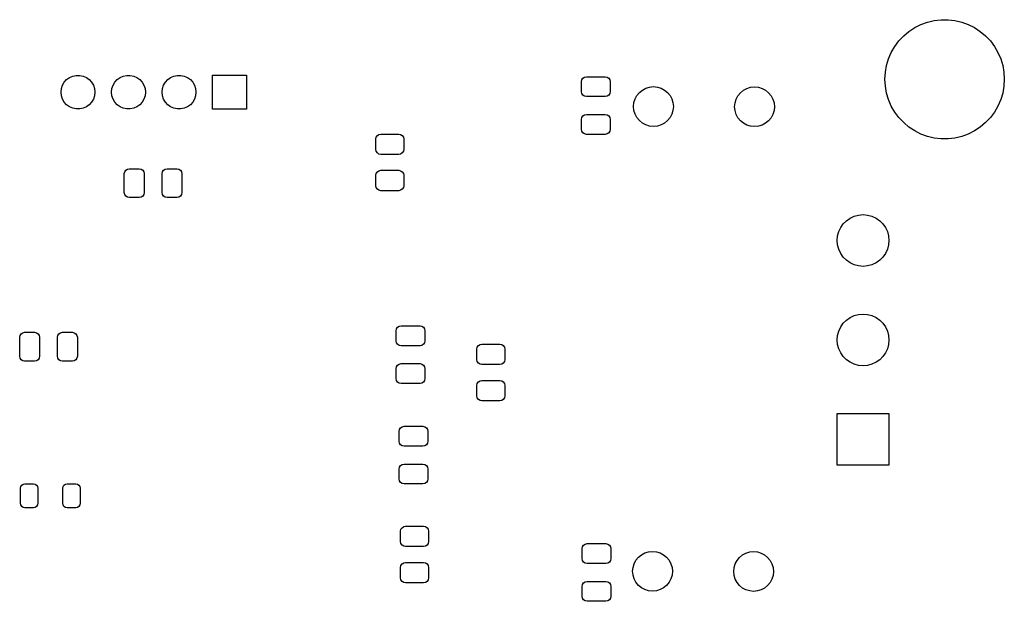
# Model space of a CAD drawing. Extents: x 44 to 145, y -86 to -26.
# Tile 5 of 5: x 96 to 145, y -55 to -26. Entities that reach past the tile are written whole.
import ezdxf

# ---------------------------------------------------------------- set-up
doc = ezdxf.new("R2010")
doc.units = 0
doc.layers.add('BLACK', color=7, linetype='CONTINUOUS')

msp = doc.modelspace()

# ---------------------------------------------------------------- linework, layer by layer
at = {"layer": 'BLACK', "linetype": 'CONTINUOUS'}
for p, q in [((141.211761, -25.845352), (141.53959, -25.726031)), ((141.53959, -25.726031), (141.879055, -25.645577)), ((141.879055, -25.645577), (142.225566, -25.605076)), ((142.225566, -25.605076), (142.574434, -25.605076)), ((142.574434, -25.605076), (142.920945, -25.645577)), ((142.920945, -25.645577), (143.26041, -25.726031)), ((143.26041, -25.726031), (143.588239, -25.845352)), ((140.341275, -26.417879), (140.608524, -26.19363)), ((140.608524, -26.19363), (140.9, -26.001924)), ((140.9, -26.001924), (141.211761, -25.845352)), ((143.588239, -25.845352), (143.9, -26.001924)), ((143.9, -26.001924), (144.191476, -26.19363)), ((144.191476, -26.19363), (144.458725, -26.417879)), ((139.893537, -26.951473), (140.101867, -26.671637)), ((140.101867, -26.671637), (140.341275, -26.417879)), ((144.458725, -26.417879), (144.698133, -26.671637)), ((144.698133, -26.671637), (144.906463, -26.951473)), ((139.719102, -27.253602), (139.893537, -26.951473)), ((144.906463, -26.951473), (145.080898, -27.253602)), ((139.480865, -27.908152), (139.580922, -27.57394)), ((139.580922, -27.57394), (139.719102, -27.253602)), ((145.080898, -27.253602), (145.219078, -27.57394)), ((145.219078, -27.57394), (145.319135, -27.908152)), ((139.420285, -28.251721), (139.480865, -27.908152)), ((145.319135, -27.908152), (145.379715, -28.251721)), ((98.142336, -28.750383), (98.261239, -28.618327)), ((98.261239, -28.618327), (98.405, -28.513878)), ((98.405, -28.513878), (98.567336, -28.441602)), ((98.567336, -28.441602), (98.741151, -28.404656)), ((98.741151, -28.404656), (98.918849, -28.404656)), ((98.918849, -28.404656), (99.092664, -28.441602)), ((99.092664, -28.441602), (99.255, -28.513878)), ((99.255, -28.513878), (99.398761, -28.618327)), ((99.398761, -28.618327), (99.517664, -28.750383)), ((100.682336, -28.750383), (100.801239, -28.618327)), ((100.801239, -28.618327), (100.945, -28.513878)), ((100.945, -28.513878), (101.107336, -28.441602)), ((101.107336, -28.441602), (101.281151, -28.404656)), ((101.281151, -28.404656), (101.458849, -28.404656)), ((101.458849, -28.404656), (101.632664, -28.441602)), ((101.632664, -28.441602), (101.795, -28.513878)), ((101.795, -28.513878), (101.938761, -28.618327)), ((101.938761, -28.618327), (102.057664, -28.750383)), ((103.222336, -28.750383), (103.341239, -28.618327)), ((103.341239, -28.618327), (103.485, -28.513878)), ((103.485, -28.513878), (103.647336, -28.441602)), ((103.647336, -28.441602), (103.821151, -28.404656)), ((103.821151, -28.404656), (103.998849, -28.404656)), ((103.998849, -28.404656), (104.172664, -28.441602)), ((104.172664, -28.441602), (104.335, -28.513878)), ((104.335, -28.513878), (104.478761, -28.618327)), ((104.478761, -28.618327), (104.597664, -28.750383)), ((105.6, -30.1), (105.6, -28.4)), ((105.6, -28.4), (107.3, -28.4)), ((107.3, -28.4), (107.3, -30.1)), ((124.1414, -28.7212), (124.16043, -28.625529)), ((124.16043, -28.625529), (124.214623, -28.544423)), ((124.214623, -28.544423), (124.295729, -28.49023)), ((124.295729, -28.49023), (124.3914, -28.4712)), ((124.3914, -28.4712), (125.3414, -28.4712)), ((125.3414, -28.4712), (125.437071, -28.49023)), ((125.437071, -28.49023), (125.518177, -28.544423)), ((125.518177, -28.544423), (125.57237, -28.625529)), ((125.57237, -28.625529), (125.5914, -28.7212)), ((139.4, -28.6), (139.420285, -28.251721)), ((139.420285, -28.948279), (139.4, -28.6)), ((145.379715, -28.251721), (145.4, -28.6)), ((145.4, -28.6), (145.379715, -28.948279)), ((97.98, -29.25), (97.998575, -29.073275)), ((97.998575, -29.073275), (98.053486, -28.904274)), ((98.053486, -28.904274), (98.142336, -28.750383)), ((99.517664, -28.750383), (99.606514, -28.904274)), ((99.606514, -28.904274), (99.661425, -29.073275)), ((99.661425, -29.073275), (99.68, -29.25)), ((100.52, -29.25), (100.538575, -29.073275)), ((100.538575, -29.073275), (100.593486, -28.904274)), ((100.593486, -28.904274), (100.682336, -28.750383)), ((102.057664, -28.750383), (102.146514, -28.904274)), ((102.146514, -28.904274), (102.201425, -29.073275)), ((102.201425, -29.073275), (102.22, -29.25)), ((103.06, -29.25), (103.078575, -29.073275)), ((103.078575, -29.073275), (103.133486, -28.904274)), ((103.133486, -28.904274), (103.222336, -28.750383)), ((104.597664, -28.750383), (104.686514, -28.904274)), ((104.686514, -28.904274), (104.741425, -29.073275)), ((104.741425, -29.073275), (104.76, -29.25)), ((124.1414, -29.2212), (124.1414, -28.7212)), ((125.5914, -28.7212), (125.5914, -29.2212)), ((127.054893, -29.264893), (127.20643, -29.14053)), ((127.20643, -29.14053), (127.379317, -29.04812)), ((127.379317, -29.04812), (127.56691, -28.991215)), ((127.56691, -28.991215), (127.762, -28.972)), ((127.762, -28.972), (127.95709, -28.991215)), ((127.95709, -28.991215), (128.144683, -29.04812)), ((128.144683, -29.04812), (128.31757, -29.14053)), ((128.31757, -29.14053), (128.469107, -29.264893)), ((132.134893, -29.274893), (132.28643, -29.15053)), ((132.28643, -29.15053), (132.459317, -29.05812)), ((132.459317, -29.05812), (132.64691, -29.001215)), ((132.64691, -29.001215), (132.842, -28.982)), ((132.842, -28.982), (133.03709, -29.001215)), ((133.03709, -29.001215), (133.224683, -29.05812)), ((133.224683, -29.05812), (133.39757, -29.15053)), ((133.39757, -29.15053), (133.549107, -29.274893)), ((139.480865, -29.291848), (139.420285, -28.948279)), ((145.379715, -28.948279), (145.319135, -29.291848)), ((97.998575, -29.426725), (97.98, -29.25)), ((98.053486, -29.595726), (97.998575, -29.426725)), ((98.142336, -29.749617), (98.053486, -29.595726)), ((99.606514, -29.595726), (99.517664, -29.749617)), ((99.661425, -29.426725), (99.606514, -29.595726)), ((99.68, -29.25), (99.661425, -29.426725)), ((100.538575, -29.426725), (100.52, -29.25)), ((100.593486, -29.595726), (100.538575, -29.426725)), ((100.682336, -29.749617), (100.593486, -29.595726)), ((102.146514, -29.595726), (102.057664, -29.749617)), ((102.201425, -29.426725), (102.146514, -29.595726)), ((102.22, -29.25), (102.201425, -29.426725)), ((103.078575, -29.426725), (103.06, -29.25)), ((103.133486, -29.595726), (103.078575, -29.426725)), ((103.222336, -29.749617), (103.133486, -29.595726)), ((104.686514, -29.595726), (104.597664, -29.749617)), ((104.741425, -29.426725), (104.686514, -29.595726)), ((104.76, -29.25), (104.741425, -29.426725)), ((124.16043, -29.316871), (124.1414, -29.2212)), ((124.214623, -29.397977), (124.16043, -29.316871)), ((124.295729, -29.45217), (124.214623, -29.397977)), ((124.3914, -29.4712), (124.295729, -29.45217)), ((125.3414, -29.4712), (124.3914, -29.4712)), ((125.437071, -29.45217), (125.3414, -29.4712)), ((125.518177, -29.397977), (125.437071, -29.45217)), ((125.57237, -29.316871), (125.518177, -29.397977)), ((125.5914, -29.2212), (125.57237, -29.316871)), ((126.781215, -29.77691), (126.83812, -29.589317)), ((126.83812, -29.589317), (126.93053, -29.41643)), ((126.93053, -29.41643), (127.054893, -29.264893)), ((128.469107, -29.264893), (128.59347, -29.41643)), ((128.59347, -29.41643), (128.68588, -29.589317)), ((128.68588, -29.589317), (128.742785, -29.77691)), ((131.861215, -29.78691), (131.91812, -29.599317)), ((131.91812, -29.599317), (132.01053, -29.42643)), ((132.01053, -29.42643), (132.134893, -29.274893)), ((133.549107, -29.274893), (133.67347, -29.42643)), ((133.67347, -29.42643), (133.76588, -29.599317)), ((133.76588, -29.599317), (133.822785, -29.78691)), ((139.580922, -29.62606), (139.480865, -29.291848)), ((139.719102, -29.946398), (139.580922, -29.62606)), ((145.219078, -29.62606), (145.080898, -29.946398)), ((145.319135, -29.291848), (145.219078, -29.62606)), ((98.261239, -29.881673), (98.142336, -29.749617)), ((98.405, -29.986122), (98.261239, -29.881673)), ((98.567336, -30.058398), (98.405, -29.986122)), ((98.741151, -30.095344), (98.567336, -30.058398)), ((98.918849, -30.095344), (98.741151, -30.095344)), ((99.092664, -30.058398), (98.918849, -30.095344)), ((99.255, -29.986122), (99.092664, -30.058398)), ((99.398761, -29.881673), (99.255, -29.986122)), ((99.517664, -29.749617), (99.398761, -29.881673)), ((100.801239, -29.881673), (100.682336, -29.749617)), ((100.945, -29.986122), (100.801239, -29.881673)), ((101.107336, -30.058398), (100.945, -29.986122)), ((101.281151, -30.095344), (101.107336, -30.058398)), ((101.458849, -30.095344), (101.281151, -30.095344)), ((101.632664, -30.058398), (101.458849, -30.095344)), ((101.795, -29.986122), (101.632664, -30.058398)), ((101.938761, -29.881673), (101.795, -29.986122)), ((102.057664, -29.749617), (101.938761, -29.881673)), ((103.341239, -29.881673), (103.222336, -29.749617)), ((103.485, -29.986122), (103.341239, -29.881673)), ((103.647336, -30.058398), (103.485, -29.986122)), ((103.821151, -30.095344), (103.647336, -30.058398)), ((103.998849, -30.095344), (103.821151, -30.095344)), ((104.172664, -30.058398), (103.998849, -30.095344)), ((104.335, -29.986122), (104.172664, -30.058398)), ((104.478761, -29.881673), (104.335, -29.986122)), ((104.597664, -29.749617), (104.478761, -29.881673)), ((107.3, -30.1), (105.6, -30.1)), ((126.762, -29.972), (126.781215, -29.77691)), ((126.781215, -30.16709), (126.762, -29.972)), ((126.83812, -30.354683), (126.781215, -30.16709)), ((128.742785, -30.16709), (128.68588, -30.354683)), ((128.742785, -29.77691), (128.762, -29.972)), ((128.762, -29.972), (128.742785, -30.16709)), ((131.842, -29.982), (131.861215, -29.78691)), ((131.861215, -30.17709), (131.842, -29.982)), ((131.91812, -30.364683), (131.861215, -30.17709)), ((133.822785, -30.17709), (133.76588, -30.364683)), ((133.822785, -29.78691), (133.842, -29.982)), ((133.842, -29.982), (133.822785, -30.17709)), ((139.893537, -30.248527), (139.719102, -29.946398)), ((145.080898, -29.946398), (144.906463, -30.248527)), ((124.1414, -30.6212), (124.16043, -30.525529)), ((124.1414, -31.1212), (124.1414, -30.6212)), ((124.16043, -30.525529), (124.214623, -30.444423)), ((124.214623, -30.444423), (124.295729, -30.39023)), ((124.295729, -30.39023), (124.3914, -30.3712)), ((124.3914, -30.3712), (125.3414, -30.3712)), ((125.3414, -30.3712), (125.437071, -30.39023)), ((125.437071, -30.39023), (125.518177, -30.444423)), ((125.518177, -30.444423), (125.57237, -30.525529)), ((125.57237, -30.525529), (125.5914, -30.6212)), ((125.5914, -30.6212), (125.5914, -31.1212)), ((126.93053, -30.52757), (126.83812, -30.354683)), ((127.054893, -30.679107), (126.93053, -30.52757)), ((127.20643, -30.80347), (127.054893, -30.679107)), ((128.469107, -30.679107), (128.31757, -30.80347)), ((128.59347, -30.52757), (128.469107, -30.679107)), ((128.68588, -30.354683), (128.59347, -30.52757)), ((132.01053, -30.53757), (131.91812, -30.364683)), ((132.134893, -30.689107), (132.01053, -30.53757)), ((132.28643, -30.81347), (132.134893, -30.689107)), ((133.549107, -30.689107), (133.39757, -30.81347)), ((133.67347, -30.53757), (133.549107, -30.689107)), ((133.76588, -30.364683), (133.67347, -30.53757)), ((140.101867, -30.528363), (139.893537, -30.248527)), ((140.341275, -30.782121), (140.101867, -30.528363)), ((144.698133, -30.528363), (144.458725, -30.782121)), ((144.906463, -30.248527), (144.698133, -30.528363)), ((124.16043, -31.216871), (124.1414, -31.1212)), ((125.5914, -31.1212), (125.57237, -31.216871)), ((127.379317, -30.89588), (127.20643, -30.80347)), ((127.56691, -30.952785), (127.379317, -30.89588)), ((127.762, -30.972), (127.56691, -30.952785)), ((127.95709, -30.952785), (127.762, -30.972)), ((128.144683, -30.89588), (127.95709, -30.952785)), ((128.31757, -30.80347), (128.144683, -30.89588)), ((132.459317, -30.90588), (132.28643, -30.81347)), ((132.64691, -30.962785), (132.459317, -30.90588)), ((132.842, -30.982), (132.64691, -30.962785)), ((133.03709, -30.962785), (132.842, -30.982)), ((133.224683, -30.90588), (133.03709, -30.962785)), ((133.39757, -30.81347), (133.224683, -30.90588)), ((140.608524, -31.00637), (140.341275, -30.782121)), ((140.9, -31.198076), (140.608524, -31.00637)), ((144.191476, -31.00637), (143.9, -31.198076)), ((144.458725, -30.782121), (144.191476, -31.00637)), ((113.807, -31.603), (113.82603, -31.507329)), ((113.807, -32.128), (113.807, -31.603)), ((113.82603, -31.507329), (113.880223, -31.426223)), ((113.880223, -31.426223), (113.961329, -31.37203)), ((113.961329, -31.37203), (114.057, -31.353)), ((114.057, -31.353), (114.957, -31.353)), ((114.957, -31.353), (115.052671, -31.37203)), ((115.052671, -31.37203), (115.133777, -31.426223)), ((115.133777, -31.426223), (115.18797, -31.507329)), ((115.18797, -31.507329), (115.207, -31.603)), ((115.207, -31.603), (115.207, -32.128)), ((124.214623, -31.297977), (124.16043, -31.216871)), ((124.295729, -31.35217), (124.214623, -31.297977)), ((124.3914, -31.3712), (124.295729, -31.35217)), ((125.3414, -31.3712), (124.3914, -31.3712)), ((125.437071, -31.35217), (125.3414, -31.3712)), ((125.518177, -31.297977), (125.437071, -31.35217)), ((125.57237, -31.216871), (125.518177, -31.297977)), ((141.211761, -31.354648), (140.9, -31.198076)), ((141.53959, -31.473969), (141.211761, -31.354648)), ((141.879055, -31.554423), (141.53959, -31.473969)), ((142.225566, -31.594924), (141.879055, -31.554423)), ((142.574434, -31.594924), (142.225566, -31.594924)), ((142.920945, -31.554423), (142.574434, -31.594924)), ((143.26041, -31.473969), (142.920945, -31.554423)), ((143.588239, -31.354648), (143.26041, -31.473969)), ((143.9, -31.198076), (143.588239, -31.354648)), ((113.82603, -32.223671), (113.807, -32.128)), ((115.207, -32.128), (115.18797, -32.223671)), ((113.880223, -32.304777), (113.82603, -32.223671)), ((113.961329, -32.35897), (113.880223, -32.304777)), ((114.057, -32.378), (113.961329, -32.35897)), ((114.957, -32.378), (114.057, -32.378)), ((115.052671, -32.35897), (114.957, -32.378)), ((115.133777, -32.304777), (115.052671, -32.35897)), ((115.18797, -32.223671), (115.133777, -32.304777)), ((101.232423, -33.170223), (101.313529, -33.11603)), ((101.313529, -33.11603), (101.4092, -33.097)), ((101.4092, -33.097), (101.9092, -33.097)), ((101.9092, -33.097), (102.004871, -33.11603)), ((102.004871, -33.11603), (102.085977, -33.170223)), ((103.132423, -33.170223), (103.213529, -33.11603)), ((103.213529, -33.11603), (103.3092, -33.097)), ((103.3092, -33.097), (103.8092, -33.097)), ((103.8092, -33.097), (103.904871, -33.11603)), ((103.904871, -33.11603), (103.985977, -33.170223)), ((101.1592, -33.347), (101.17823, -33.251329)), ((101.1592, -34.297), (101.1592, -33.347)), ((101.17823, -33.251329), (101.232423, -33.170223)), ((102.085977, -33.170223), (102.14017, -33.251329)), ((102.14017, -33.251329), (102.1592, -33.347)), ((102.1592, -33.347), (102.1592, -34.297)), ((103.0592, -33.347), (103.07823, -33.251329)), ((103.0592, -34.297), (103.0592, -33.347)), ((103.07823, -33.251329), (103.132423, -33.170223)), ((103.985977, -33.170223), (104.04017, -33.251329)), ((104.04017, -33.251329), (104.0592, -33.347)), ((104.0592, -33.347), (104.0592, -34.297)), ((113.807, -33.428), (113.82603, -33.332329)), ((113.807, -33.953), (113.807, -33.428)), ((113.82603, -33.332329), (113.880223, -33.251223)), ((113.880223, -33.251223), (113.961329, -33.19703)), ((113.961329, -33.19703), (114.057, -33.178)), ((114.057, -33.178), (114.957, -33.178)), ((114.957, -33.178), (115.052671, -33.19703)), ((115.052671, -33.19703), (115.133777, -33.251223)), ((115.133777, -33.251223), (115.18797, -33.332329)), ((115.18797, -33.332329), (115.207, -33.428)), ((115.207, -33.428), (115.207, -33.953)), ((113.82603, -34.048671), (113.807, -33.953)), ((113.880223, -34.129777), (113.82603, -34.048671)), ((113.961329, -34.18397), (113.880223, -34.129777)), ((115.133777, -34.129777), (115.052671, -34.18397)), ((115.18797, -34.048671), (115.133777, -34.129777)), ((115.207, -33.953), (115.18797, -34.048671)), ((101.17823, -34.392671), (101.1592, -34.297)), ((101.232423, -34.473777), (101.17823, -34.392671)), ((101.313529, -34.52797), (101.232423, -34.473777)), ((101.4092, -34.547), (101.313529, -34.52797)), ((101.9092, -34.547), (101.4092, -34.547)), ((102.004871, -34.52797), (101.9092, -34.547)), ((102.085977, -34.473777), (102.004871, -34.52797)), ((102.14017, -34.392671), (102.085977, -34.473777)), ((102.1592, -34.297), (102.14017, -34.392671)), ((103.07823, -34.392671), (103.0592, -34.297)), ((103.132423, -34.473777), (103.07823, -34.392671)), ((103.213529, -34.52797), (103.132423, -34.473777)), ((103.3092, -34.547), (103.213529, -34.52797)), ((103.8092, -34.547), (103.3092, -34.547)), ((103.904871, -34.52797), (103.8092, -34.547)), ((103.985977, -34.473777), (103.904871, -34.52797)), ((104.04017, -34.392671), (103.985977, -34.473777)), ((104.0592, -34.297), (104.04017, -34.392671)), ((114.057, -34.203), (113.961329, -34.18397)), ((114.957, -34.203), (114.057, -34.203)), ((115.052671, -34.18397), (114.957, -34.203)), ((137.464376, -35.710942), (137.65, -35.580967)), ((137.65, -35.580967), (137.855374, -35.4852)), ((137.855374, -35.4852), (138.074257, -35.42655)), ((138.074257, -35.42655), (138.3, -35.4068)), ((138.3, -35.4068), (138.525743, -35.42655)), ((138.525743, -35.42655), (138.744626, -35.4852)), ((138.744626, -35.4852), (138.95, -35.580967)), ((138.95, -35.580967), (139.135624, -35.710942)), ((137.0784, -36.262174), (137.174167, -36.0568)), ((137.174167, -36.0568), (137.304142, -35.871176)), ((137.304142, -35.871176), (137.464376, -35.710942)), ((139.135624, -35.710942), (139.295858, -35.871176)), ((139.295858, -35.871176), (139.425833, -36.0568)), ((139.425833, -36.0568), (139.5216, -36.262174)), ((137, -36.7068), (137.01975, -36.481057)), ((137.01975, -36.481057), (137.0784, -36.262174)), ((139.5216, -36.262174), (139.58025, -36.481057)), ((139.58025, -36.481057), (139.6, -36.7068)), ((137.01975, -36.932543), (137, -36.7068)), ((137.0784, -37.151426), (137.01975, -36.932543)), ((139.58025, -36.932543), (139.5216, -37.151426)), ((139.6, -36.7068), (139.58025, -36.932543)), ((137.174167, -37.3568), (137.0784, -37.151426)), ((137.304142, -37.542424), (137.174167, -37.3568)), ((137.464376, -37.702658), (137.304142, -37.542424)), ((139.295858, -37.542424), (139.135624, -37.702658)), ((139.425833, -37.3568), (139.295858, -37.542424)), ((139.5216, -37.151426), (139.425833, -37.3568)), ((137.65, -37.832633), (137.464376, -37.702658)), ((137.855374, -37.9284), (137.65, -37.832633)), ((138.074257, -37.98705), (137.855374, -37.9284)), ((138.3, -38.0068), (138.074257, -37.98705)), ((138.525743, -37.98705), (138.3, -38.0068)), ((138.744626, -37.9284), (138.525743, -37.98705)), ((138.95, -37.832633), (138.744626, -37.9284)), ((139.135624, -37.702658), (138.95, -37.832633)), ((137.464376, -40.710942), (137.65, -40.580967)), ((137.65, -40.580967), (137.855374, -40.4852)), ((137.855374, -40.4852), (138.074257, -40.42655)), ((138.074257, -40.42655), (138.3, -40.4068)), ((138.3, -40.4068), (138.525743, -40.42655)), ((138.525743, -40.42655), (138.744626, -40.4852)), ((138.744626, -40.4852), (138.95, -40.580967)), ((138.95, -40.580967), (139.135624, -40.710942)), ((114.84403, -41.154329), (114.898223, -41.073223)), ((114.898223, -41.073223), (114.979329, -41.01903)), ((114.979329, -41.01903), (115.075, -41)), ((115.075, -41), (116.025, -41)), ((116.025, -41), (116.120671, -41.01903)), ((116.120671, -41.01903), (116.201777, -41.073223)), ((116.201777, -41.073223), (116.25597, -41.154329)), ((137.0784, -41.262174), (137.174167, -41.0568)), ((137.174167, -41.0568), (137.304142, -40.871176)), ((137.304142, -40.871176), (137.464376, -40.710942)), ((139.135624, -40.710942), (139.295858, -40.871176)), ((139.295858, -40.871176), (139.425833, -41.0568)), ((139.425833, -41.0568), (139.5216, -41.262174)), ((95.9, -41.575), (95.91903, -41.479329)), ((95.9, -42.525), (95.9, -41.575)), ((95.91903, -41.479329), (95.973223, -41.398223)), ((95.973223, -41.398223), (96.054329, -41.34403)), ((96.054329, -41.34403), (96.15, -41.325)), ((96.15, -41.325), (96.65, -41.325)), ((96.65, -41.325), (96.745671, -41.34403)), ((96.745671, -41.34403), (96.826777, -41.398223)), ((96.826777, -41.398223), (96.88097, -41.479329)), ((96.88097, -41.479329), (96.9, -41.575)), ((96.9, -41.575), (96.9, -42.525)), ((97.8, -41.575), (97.81903, -41.479329)), ((97.8, -42.525), (97.8, -41.575)), ((97.81903, -41.479329), (97.873223, -41.398223)), ((97.873223, -41.398223), (97.954329, -41.34403)), ((97.954329, -41.34403), (98.05, -41.325)), ((98.05, -41.325), (98.55, -41.325)), ((98.55, -41.325), (98.645671, -41.34403)), ((98.645671, -41.34403), (98.726777, -41.398223)), ((98.726777, -41.398223), (98.78097, -41.479329)), ((98.78097, -41.479329), (98.8, -41.575)), ((98.8, -41.575), (98.8, -42.525)), ((114.825, -41.25), (114.84403, -41.154329)), ((114.825, -41.75), (114.825, -41.25)), ((116.25597, -41.154329), (116.275, -41.25)), ((116.275, -41.25), (116.275, -41.75)), ((137, -41.7068), (137.01975, -41.481057)), ((137.01975, -41.481057), (137.0784, -41.262174)), ((139.5216, -41.262174), (139.58025, -41.481057)), ((139.58025, -41.481057), (139.6, -41.7068)), ((114.84403, -41.845671), (114.825, -41.75)), ((114.898223, -41.926777), (114.84403, -41.845671)), ((114.979329, -41.98097), (114.898223, -41.926777)), ((115.075, -42), (114.979329, -41.98097)), ((116.025, -42), (115.075, -42)), ((116.120671, -41.98097), (116.025, -42)), ((116.201777, -41.926777), (116.120671, -41.98097)), ((116.25597, -41.845671), (116.201777, -41.926777)), ((116.275, -41.75), (116.25597, -41.845671)), ((118.887, -42.1675), (118.90603, -42.071829)), ((118.90603, -42.071829), (118.960223, -41.990723)), ((118.960223, -41.990723), (119.041329, -41.93653)), ((119.041329, -41.93653), (119.137, -41.9175)), ((119.137, -41.9175), (120.037, -41.9175)), ((120.037, -41.9175), (120.132671, -41.93653)), ((120.132671, -41.93653), (120.213777, -41.990723)), ((120.213777, -41.990723), (120.26797, -42.071829)), ((120.26797, -42.071829), (120.287, -42.1675)), ((137.01975, -41.932543), (137, -41.7068)), ((137.0784, -42.151426), (137.01975, -41.932543)), ((139.58025, -41.932543), (139.5216, -42.151426)), ((139.6, -41.7068), (139.58025, -41.932543)), ((95.91903, -42.620671), (95.9, -42.525)), ((96.9, -42.525), (96.88097, -42.620671)), ((97.81903, -42.620671), (97.8, -42.525)), ((98.8, -42.525), (98.78097, -42.620671)), ((118.887, -42.6925), (118.887, -42.1675)), ((120.287, -42.1675), (120.287, -42.6925)), ((137.174167, -42.3568), (137.0784, -42.151426)), ((137.304142, -42.542424), (137.174167, -42.3568)), ((137.464376, -42.702658), (137.304142, -42.542424)), ((139.295858, -42.542424), (139.135624, -42.702658)), ((139.425833, -42.3568), (139.295858, -42.542424)), ((139.5216, -42.151426), (139.425833, -42.3568)), ((95.973223, -42.701777), (95.91903, -42.620671)), ((96.054329, -42.75597), (95.973223, -42.701777)), ((96.15, -42.775), (96.054329, -42.75597)), ((96.65, -42.775), (96.15, -42.775)), ((96.745671, -42.75597), (96.65, -42.775)), ((96.826777, -42.701777), (96.745671, -42.75597)), ((96.88097, -42.620671), (96.826777, -42.701777)), ((97.873223, -42.701777), (97.81903, -42.620671)), ((97.954329, -42.75597), (97.873223, -42.701777)), ((98.05, -42.775), (97.954329, -42.75597)), ((98.55, -42.775), (98.05, -42.775)), ((98.645671, -42.75597), (98.55, -42.775)), ((98.726777, -42.701777), (98.645671, -42.75597)), ((98.78097, -42.620671), (98.726777, -42.701777)), ((114.825, -43.15), (114.84403, -43.054329)), ((114.84403, -43.054329), (114.898223, -42.973223)), ((114.898223, -42.973223), (114.979329, -42.91903)), ((114.979329, -42.91903), (115.075, -42.9)), ((115.075, -42.9), (116.025, -42.9)), ((116.025, -42.9), (116.120671, -42.91903)), ((116.120671, -42.91903), (116.201777, -42.973223)), ((116.201777, -42.973223), (116.25597, -43.054329)), ((116.25597, -43.054329), (116.275, -43.15)), ((118.90603, -42.788171), (118.887, -42.6925)), ((118.960223, -42.869277), (118.90603, -42.788171)), ((119.041329, -42.92347), (118.960223, -42.869277)), ((119.137, -42.9425), (119.041329, -42.92347)), ((120.037, -42.9425), (119.137, -42.9425)), ((120.132671, -42.92347), (120.037, -42.9425)), ((120.213777, -42.869277), (120.132671, -42.92347)), ((120.26797, -42.788171), (120.213777, -42.869277)), ((120.287, -42.6925), (120.26797, -42.788171)), ((137.65, -42.832633), (137.464376, -42.702658)), ((137.855374, -42.9284), (137.65, -42.832633)), ((138.074257, -42.98705), (137.855374, -42.9284)), ((138.3, -43.0068), (138.074257, -42.98705)), ((138.525743, -42.98705), (138.3, -43.0068)), ((138.744626, -42.9284), (138.525743, -42.98705)), ((138.95, -42.832633), (138.744626, -42.9284)), ((139.135624, -42.702658), (138.95, -42.832633)), ((114.825, -43.65), (114.825, -43.15)), ((116.275, -43.15), (116.275, -43.65)), ((114.84403, -43.745671), (114.825, -43.65)), ((114.898223, -43.826777), (114.84403, -43.745671)), ((114.979329, -43.88097), (114.898223, -43.826777)), ((115.075, -43.9), (114.979329, -43.88097)), ((116.025, -43.9), (115.075, -43.9)), ((116.120671, -43.88097), (116.025, -43.9)), ((116.201777, -43.826777), (116.120671, -43.88097)), ((116.25597, -43.745671), (116.201777, -43.826777)), ((116.275, -43.65), (116.25597, -43.745671)), ((118.887, -43.9925), (118.90603, -43.896829)), ((118.887, -44.5175), (118.887, -43.9925)), ((118.90603, -43.896829), (118.960223, -43.815723)), ((118.960223, -43.815723), (119.041329, -43.76153)), ((119.041329, -43.76153), (119.137, -43.7425)), ((119.137, -43.7425), (120.037, -43.7425)), ((120.037, -43.7425), (120.132671, -43.76153)), ((120.132671, -43.76153), (120.213777, -43.815723)), ((120.213777, -43.815723), (120.26797, -43.896829)), ((120.26797, -43.896829), (120.287, -43.9925)), ((120.287, -43.9925), (120.287, -44.5175)), ((118.90603, -44.613171), (118.887, -44.5175)), ((120.287, -44.5175), (120.26797, -44.613171)), ((118.960223, -44.694277), (118.90603, -44.613171)), ((119.041329, -44.74847), (118.960223, -44.694277)), ((119.137, -44.7675), (119.041329, -44.74847)), ((120.037, -44.7675), (119.137, -44.7675)), ((120.132671, -44.74847), (120.037, -44.7675)), ((120.213777, -44.694277), (120.132671, -44.74847)), ((120.26797, -44.613171), (120.213777, -44.694277)), ((137, -48.0068), (137, -45.4068)), ((137, -45.4068), (139.6, -45.4068)), ((139.6, -45.4068), (139.6, -48.0068)), ((114.975, -46.3), (114.99403, -46.204329)), ((114.975, -46.8), (114.975, -46.3)), ((114.99403, -46.204329), (115.048223, -46.123223)), ((115.048223, -46.123223), (115.129329, -46.06903)), ((115.129329, -46.06903), (115.225, -46.05)), ((115.225, -46.05), (116.175, -46.05)), ((116.175, -46.05), (116.270671, -46.06903)), ((116.270671, -46.06903), (116.351777, -46.123223)), ((116.351777, -46.123223), (116.40597, -46.204329)), ((116.40597, -46.204329), (116.425, -46.3)), ((116.425, -46.3), (116.425, -46.8)), ((114.99403, -46.895671), (114.975, -46.8)), ((115.048223, -46.976777), (114.99403, -46.895671)), ((115.129329, -47.03097), (115.048223, -46.976777)), ((116.351777, -46.976777), (116.270671, -47.03097)), ((116.40597, -46.895671), (116.351777, -46.976777)), ((116.425, -46.8), (116.40597, -46.895671)), ((115.225, -47.05), (115.129329, -47.03097)), ((116.175, -47.05), (115.225, -47.05)), ((116.270671, -47.03097), (116.175, -47.05)), ((115.048223, -48.023223), (115.129329, -47.96903)), ((115.129329, -47.96903), (115.225, -47.95)), ((115.225, -47.95), (116.175, -47.95)), ((116.175, -47.95), (116.270671, -47.96903)), ((116.270671, -47.96903), (116.351777, -48.023223)), ((139.6, -48.0068), (137, -48.0068)), ((114.975, -48.2), (114.99403, -48.104329)), ((114.975, -48.7), (114.975, -48.2)), ((114.99403, -48.104329), (115.048223, -48.023223)), ((116.351777, -48.023223), (116.40597, -48.104329)), ((116.40597, -48.104329), (116.425, -48.2)), ((116.425, -48.2), (116.425, -48.7)), ((96.00157, -49.00607), (96.072538, -48.958651)), ((96.072538, -48.958651), (96.15625, -48.942)), ((96.15625, -48.942), (96.59375, -48.942)), ((96.59375, -48.942), (96.677462, -48.958651)), ((96.677462, -48.958651), (96.74843, -49.00607)), ((98.12657, -49.00607), (98.197538, -48.958651)), ((98.197538, -48.958651), (98.28125, -48.942)), ((98.28125, -48.942), (98.71875, -48.942)), ((98.71875, -48.942), (98.802462, -48.958651)), ((98.802462, -48.958651), (98.87343, -49.00607)), ((114.99403, -48.795671), (114.975, -48.7)), ((115.048223, -48.876777), (114.99403, -48.795671)), ((115.129329, -48.93097), (115.048223, -48.876777)), ((115.225, -48.95), (115.129329, -48.93097)), ((116.175, -48.95), (115.225, -48.95)), ((116.270671, -48.93097), (116.175, -48.95)), ((116.351777, -48.876777), (116.270671, -48.93097)), ((116.40597, -48.795671), (116.351777, -48.876777)), ((116.425, -48.7), (116.40597, -48.795671)), ((95.9375, -49.16075), (95.954151, -49.077038)), ((95.9375, -49.92325), (95.9375, -49.16075)), ((95.954151, -49.077038), (96.00157, -49.00607)), ((96.74843, -49.00607), (96.795849, -49.077038)), ((96.795849, -49.077038), (96.8125, -49.16075)), ((96.8125, -49.16075), (96.8125, -49.92325)), ((98.0625, -49.16075), (98.079151, -49.077038)), ((98.0625, -49.92325), (98.0625, -49.16075)), ((98.079151, -49.077038), (98.12657, -49.00607)), ((98.87343, -49.00607), (98.920849, -49.077038)), ((98.920849, -49.077038), (98.9375, -49.16075)), ((98.9375, -49.16075), (98.9375, -49.92325)), ((95.954151, -50.006962), (95.9375, -49.92325)), ((96.8125, -49.92325), (96.795849, -50.006962)), ((98.079151, -50.006962), (98.0625, -49.92325)), ((98.9375, -49.92325), (98.920849, -50.006962)), ((96.00157, -50.07793), (95.954151, -50.006962)), ((96.072538, -50.125349), (96.00157, -50.07793)), ((96.15625, -50.142), (96.072538, -50.125349)), ((96.59375, -50.142), (96.15625, -50.142)), ((96.677462, -50.125349), (96.59375, -50.142)), ((96.74843, -50.07793), (96.677462, -50.125349)), ((96.795849, -50.006962), (96.74843, -50.07793)), ((98.12657, -50.07793), (98.079151, -50.006962)), ((98.197538, -50.125349), (98.12657, -50.07793)), ((98.28125, -50.142), (98.197538, -50.125349)), ((98.71875, -50.142), (98.28125, -50.142)), ((98.802462, -50.125349), (98.71875, -50.142)), ((98.87343, -50.07793), (98.802462, -50.125349)), ((98.920849, -50.006962), (98.87343, -50.07793)), ((115.05, -51.325), (115.06903, -51.229329)), ((115.05, -51.85), (115.05, -51.325)), ((115.06903, -51.229329), (115.123223, -51.148223)), ((115.123223, -51.148223), (115.204329, -51.09403)), ((115.204329, -51.09403), (115.3, -51.075)), ((115.3, -51.075), (116.2, -51.075)), ((116.2, -51.075), (116.295671, -51.09403)), ((116.295671, -51.09403), (116.376777, -51.148223)), ((116.376777, -51.148223), (116.43097, -51.229329)), ((116.43097, -51.229329), (116.45, -51.325)), ((116.45, -51.325), (116.45, -51.85)), ((115.06903, -51.945671), (115.05, -51.85)), ((115.123223, -52.026777), (115.06903, -51.945671)), ((116.43097, -51.945671), (116.376777, -52.026777)), ((116.45, -51.85), (116.43097, -51.945671)), ((124.248223, -52.023223), (124.329329, -51.96903)), ((124.329329, -51.96903), (124.425, -51.95)), ((124.425, -51.95), (125.375, -51.95)), ((125.375, -51.95), (125.470671, -51.96903)), ((125.470671, -51.96903), (125.551777, -52.023223)), ((115.204329, -52.08097), (115.123223, -52.026777)), ((115.3, -52.1), (115.204329, -52.08097)), ((116.2, -52.1), (115.3, -52.1)), ((116.295671, -52.08097), (116.2, -52.1)), ((116.376777, -52.026777), (116.295671, -52.08097)), ((124.175, -52.2), (124.19403, -52.104329)), ((124.175, -52.7), (124.175, -52.2)), ((124.19403, -52.104329), (124.248223, -52.023223)), ((125.551777, -52.023223), (125.60597, -52.104329)), ((125.60597, -52.104329), (125.625, -52.2)), ((125.625, -52.2), (125.625, -52.7)), ((127.15943, -52.50853), (127.332317, -52.41612)), ((127.332317, -52.41612), (127.51991, -52.359215)), ((127.51991, -52.359215), (127.715, -52.34)), ((127.715, -52.34), (127.91009, -52.359215)), ((127.91009, -52.359215), (128.097683, -52.41612)), ((128.097683, -52.41612), (128.27057, -52.50853)), ((132.23943, -52.51853), (132.412317, -52.42612)), ((132.412317, -52.42612), (132.59991, -52.369215)), ((132.59991, -52.369215), (132.795, -52.35)), ((132.795, -52.35), (132.99009, -52.369215)), ((132.99009, -52.369215), (133.177683, -52.42612)), ((133.177683, -52.42612), (133.35057, -52.51853)), ((115.123223, -52.973223), (115.204329, -52.91903)), ((115.204329, -52.91903), (115.3, -52.9)), ((115.3, -52.9), (116.2, -52.9)), ((116.2, -52.9), (116.295671, -52.91903)), ((116.295671, -52.91903), (116.376777, -52.973223)), ((124.19403, -52.795671), (124.175, -52.7)), ((124.248223, -52.876777), (124.19403, -52.795671)), ((124.329329, -52.93097), (124.248223, -52.876777)), ((124.425, -52.95), (124.329329, -52.93097)), ((125.375, -52.95), (124.425, -52.95)), ((125.470671, -52.93097), (125.375, -52.95)), ((125.551777, -52.876777), (125.470671, -52.93097)), ((125.60597, -52.795671), (125.551777, -52.876777)), ((125.625, -52.7), (125.60597, -52.795671)), ((126.734215, -53.14491), (126.79112, -52.957317)), ((126.79112, -52.957317), (126.88353, -52.78443)), ((126.88353, -52.78443), (127.007893, -52.632893)), ((127.007893, -52.632893), (127.15943, -52.50853)), ((128.27057, -52.50853), (128.422107, -52.632893)), ((128.422107, -52.632893), (128.54647, -52.78443)), ((128.54647, -52.78443), (128.63888, -52.957317)), ((128.63888, -52.957317), (128.695785, -53.14491)), ((131.87112, -52.967317), (131.96353, -52.79443)), ((131.96353, -52.79443), (132.087893, -52.642893)), ((132.087893, -52.642893), (132.23943, -52.51853)), ((133.35057, -52.51853), (133.502107, -52.642893)), ((133.502107, -52.642893), (133.62647, -52.79443)), ((133.62647, -52.79443), (133.71888, -52.967317)), ((115.05, -53.15), (115.06903, -53.054329)), ((115.05, -53.675), (115.05, -53.15)), ((115.06903, -53.054329), (115.123223, -52.973223)), ((116.376777, -52.973223), (116.43097, -53.054329)), ((116.43097, -53.054329), (116.45, -53.15)), ((116.45, -53.15), (116.45, -53.675)), ((126.715, -53.34), (126.734215, -53.14491)), ((126.734215, -53.53509), (126.715, -53.34)), ((128.695785, -53.14491), (128.715, -53.34)), ((128.715, -53.34), (128.695785, -53.53509)), ((131.795, -53.35), (131.814215, -53.15491)), ((131.814215, -53.54509), (131.795, -53.35)), ((131.814215, -53.15491), (131.87112, -52.967317)), ((133.71888, -52.967317), (133.775785, -53.15491)), ((133.775785, -53.15491), (133.795, -53.35)), ((133.795, -53.35), (133.775785, -53.54509)), ((115.06903, -53.770671), (115.05, -53.675)), ((115.123223, -53.851777), (115.06903, -53.770671)), ((115.204329, -53.90597), (115.123223, -53.851777)), ((115.3, -53.925), (115.204329, -53.90597)), ((116.2, -53.925), (115.3, -53.925)), ((116.295671, -53.90597), (116.2, -53.925)), ((116.376777, -53.851777), (116.295671, -53.90597)), ((116.43097, -53.770671), (116.376777, -53.851777)), ((116.45, -53.675), (116.43097, -53.770671)), ((124.19403, -54.004329), (124.248223, -53.923223)), ((124.248223, -53.923223), (124.329329, -53.86903)), ((124.329329, -53.86903), (124.425, -53.85)), ((124.425, -53.85), (125.375, -53.85)), ((125.375, -53.85), (125.470671, -53.86903)), ((125.470671, -53.86903), (125.551777, -53.923223)), ((125.551777, -53.923223), (125.60597, -54.004329)), ((126.79112, -53.722683), (126.734215, -53.53509)), ((126.88353, -53.89557), (126.79112, -53.722683)), ((127.007893, -54.047107), (126.88353, -53.89557)), ((128.54647, -53.89557), (128.422107, -54.047107)), ((128.63888, -53.722683), (128.54647, -53.89557)), ((128.695785, -53.53509), (128.63888, -53.722683)), ((131.87112, -53.732683), (131.814215, -53.54509)), ((131.96353, -53.90557), (131.87112, -53.732683)), ((132.087893, -54.057107), (131.96353, -53.90557)), ((133.62647, -53.90557), (133.502107, -54.057107)), ((133.71888, -53.732683), (133.62647, -53.90557)), ((133.775785, -53.54509), (133.71888, -53.732683)), ((124.175, -54.1), (124.19403, -54.004329)), ((124.175, -54.6), (124.175, -54.1)), ((125.60597, -54.004329), (125.625, -54.1)), ((125.625, -54.1), (125.625, -54.6)), ((127.15943, -54.17147), (127.007893, -54.047107)), ((127.332317, -54.26388), (127.15943, -54.17147)), ((127.51991, -54.320785), (127.332317, -54.26388)), ((127.715, -54.34), (127.51991, -54.320785)), ((127.91009, -54.320785), (127.715, -54.34)), ((128.097683, -54.26388), (127.91009, -54.320785)), ((128.27057, -54.17147), (128.097683, -54.26388)), ((128.422107, -54.047107), (128.27057, -54.17147)), ((132.23943, -54.18147), (132.087893, -54.057107)), ((132.412317, -54.27388), (132.23943, -54.18147)), ((132.59991, -54.330785), (132.412317, -54.27388)), ((132.795, -54.35), (132.59991, -54.330785)), ((132.99009, -54.330785), (132.795, -54.35)), ((133.177683, -54.27388), (132.99009, -54.330785)), ((133.35057, -54.18147), (133.177683, -54.27388)), ((133.502107, -54.057107), (133.35057, -54.18147)), ((124.19403, -54.695671), (124.175, -54.6)), ((124.248223, -54.776777), (124.19403, -54.695671)), ((124.329329, -54.83097), (124.248223, -54.776777)), ((124.425, -54.85), (124.329329, -54.83097)), ((125.375, -54.85), (124.425, -54.85)), ((125.470671, -54.83097), (125.375, -54.85)), ((125.551777, -54.776777), (125.470671, -54.83097)), ((125.60597, -54.695671), (125.551777, -54.776777)), ((125.625, -54.6), (125.60597, -54.695671))]:
    msp.add_line(p, q, dxfattribs=at)

doc.saveas('drawing.dxf')
